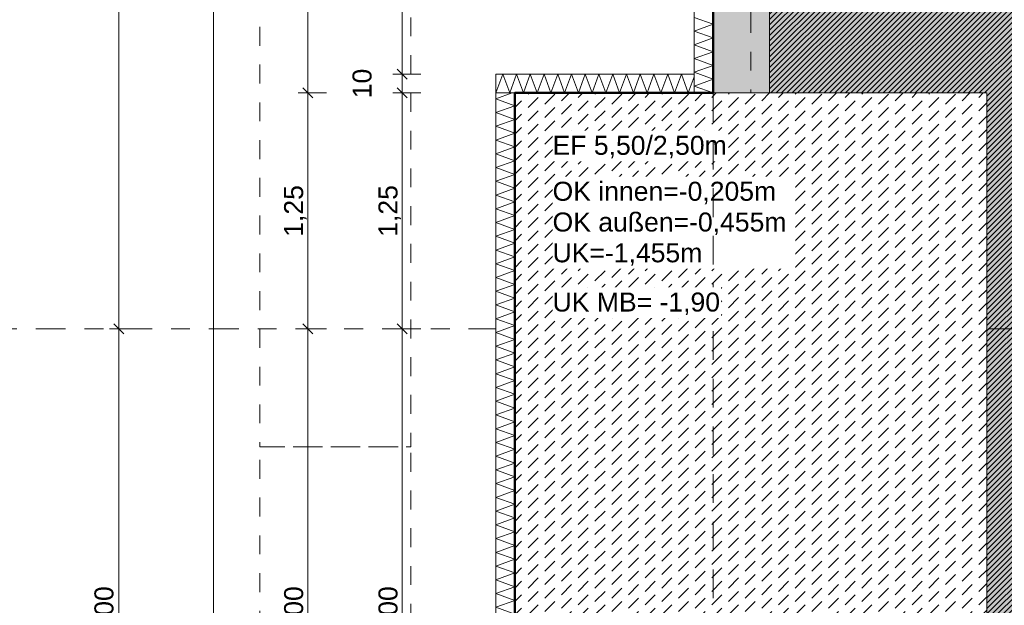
# Model space of a CAD drawing. Header units: metres. Extents: x -273 to 6, y -183 to 13.
# Tile 33 of 256: x -179.29 to -174.08, y -21.41 to -18.31. Entities that reach past the tile are written whole.
import ezdxf

# ---------------------------------------------------------------- set-up
doc = ezdxf.new("R2010")
doc.units = ezdxf.units.M
doc.header["$LTSCALE"] = 0.05
doc.header["$PDMODE"] = 1
doc.header["$PDSIZE"] = -2
for name, pattern in [('ISO-02 Strichlinie', [3.81, 3.048, -0.762]), ('ISO-03 Gestrichelt mit Abstand-3', [1.524, 0.6096, -0.9144]), ('Linienart-53', [5.291531, 3.175, -1.058062, 0.352704, -0.705764])]:
    doc.linetypes.add(name, pattern=pattern)
doc.layers.get('0').update_dxf_attribs({"lineweight": 25})
for name, color, linetype, lineweight, true_color in [('00 -Bauelemente -Beton unbewehrt', 7, 'Continuous', 9, 0xf7e06e), ('00 -Bauelemente -Dämmung innen', 7, 'Continuous', 9, 0xff7fe6), ('30 -32 Gründung- 2 Flachgründungen u. Bodenplatten', 7, 'Continuous', 9, 0xff6633), ('30 -32 Gründung-4 Frostschürze', 7, 'Continuous', 9, 0x66aaff), ('70 -72 Beschriftung- 1 Beschriftung allgemein', 7, 'Continuous', 9, 0xff6633), ('70 -76 Bemaßung- 2 Allgemein', 7, 'Continuous', 5, 0x6666cc)]:
    doc.layers.add(name, color=color, linetype=linetype, lineweight=lineweight, true_color=true_color)
for name, color, linetype, lineweight in [('30 -35 Decken- 2 Beläge- Dämmung', 7, 'Continuous', 9), ('70 -71 Achsen- 1 Gebäudeachsen', 7, 'Linienart-53', 18), ('Keine', 7, 'Continuous', 9)]:
    doc.layers.add(name, color=color, linetype=linetype, lineweight=lineweight)
doc.styles.add('Arial', font='arial.ttf')
doc.dimstyles.new('k+k_klein', dxfattribs={"dimtxt": 0.100689, "dimasz": 0.05302, "dimexe": 0.05, "dimexo": 0.15, "dimgap": 0.005, "dimtad": 1, "dimdec": 3, "dimtxsty": 'Arial', "dimblk": 'VW_SLASH-2', "dimblk1": 'VW_SLASH-2', "dimblk2": 'VW_SLASH-2', "dimcen": 0, "dimdle": 0.025, "dimadec": 3, "dimazin": 0, "dimtfac": 0.75, "dimtdec": 3, "dimtix": 1, "dimtmove": 0, "dimatfit": 0, "dimldrblk": 'VW_FILLEDARROW', "dimfxl": 0.1, "dimfxlon": 1, "dimfrac": 2, "dimtolj": 1, "dimarcsym": 0})

# ---------------------------------------------------------------- blocks, each defined once
blk = doc.blocks.new('_Achsen (3D)')
at = {"layer": '70 -71 Achsen- 1 Gebäudeachsen', "transparency": 33554687}
for p, q in [((-175.421, 3.8), (-175.421, -46.172)), ((-179.668, -19.947), (3.826, -19.947))]:
    blk.add_line(p, q, dxfattribs=at)
blk = doc.blocks.new('Gruppe-574')
at = {"color": 255, "linetype": 'Continuous', "lineweight": 5}
blk.add_wipeout([(-175.621, -18.697), (-175.621, -12.297), (-175.721, -12.297), (-175.721, -18.697)], dxfattribs=at).dxf.layer = '00 -Bauelemente -Dämmung innen'
blk = doc.blocks.new('Gruppe-575')
at = {"layer": '00 -Bauelemente -Dämmung innen', "color": 7, "transparency": 33554687, "flags": 128}
blk.add_lwpolyline([(-175.621, -18.697), (-175.721, -18.6606), (-175.621, -18.6242), (-175.721, -18.5879), (-175.621, -18.5515), (-175.721, -18.5151), (-175.621, -18.4787), (-175.721, -18.4423), (-175.621, -18.4059), (-175.721, -18.3695), (-175.621, -18.3331), (-175.721, -18.2967)], dxfattribs=at)
blk = doc.blocks.new('Gruppe-576')
at = {"layer": '00 -Bauelemente -Dämmung innen', "color": 7, "linetype": 'Continuous', "lineweight": 9, "transparency": 33554687}
blk.add_line((-175.721, -18.697), (-175.621, -18.697), dxfattribs=at)
blk = doc.blocks.new('Gruppe-578')
at = {"color": 7, "transparency": 33554687}
blk.add_blockref('Gruppe-576', (0, 0), dxfattribs=at)
blk = doc.blocks.new('Gruppe-579')
at = {"layer": '00 -Bauelemente -Dämmung innen', "color": 7, "linetype": 'Continuous', "lineweight": 9, "transparency": 33554687}
blk.add_line((-175.721, -12.297), (-175.721, -18.697), dxfattribs=at)
blk = doc.blocks.new('Gruppe-580')
at = {"layer": '00 -Bauelemente -Dämmung innen', "color": 7, "linetype": 'Continuous', "lineweight": 9, "transparency": 33554687}
blk.add_line((-175.621, -18.697), (-175.621, -12.297), dxfattribs=at)
blk = doc.blocks.new('Gruppe-581')
at = {"color": 7, "transparency": 33554687}
for name in ['Gruppe-579', 'Gruppe-580']:
    blk.add_blockref(name, (0, 0), dxfattribs=at)
blk = doc.blocks.new('Gruppe-582')
at = {"layer": '00 -Bauelemente -Dämmung innen', "color": 7}
blk.add_blockref('Gruppe-574', (0, 0), dxfattribs=at)
at = {"color": 7, "transparency": 33554687}
for name in ['Gruppe-578', 'Gruppe-581']:
    blk.add_blockref(name, (0, 0), dxfattribs=at)
at = {"layer": '00 -Bauelemente -Dämmung innen', "color": 7, "transparency": 33554687}
blk.add_blockref('Gruppe-575', (0, 0), dxfattribs=at)
blk = doc.blocks.new('Gruppe-583')
at = {"layer": '00 -Bauelemente -Dämmung innen', "color": 7, "transparency": 33554687}
blk.add_blockref('Gruppe-582', (0, 0), dxfattribs=at)
at = {"layer": '00 -Bauelemente -Dämmung innen', "color": 0, "flags": 1}
for tag in ['prm0_value', 'prm1_value', 'prm2_value', 'prm3_value', 'prm4_value', 'prm5_value', 'prm6_value', 'IFC_UUID', 'instanceID', 'prm0_name', 'prm0_type', 'prm1_name', 'prm1_type', 'prm2_name', 'prm2_type', 'prm3_name', 'prm3_type', 'prm4_name', 'prm4_type', 'prm5_name', 'prm5_type', 'prm6_name', 'prm6_type']:
    blk.add_attdef(tag, (-175.721, -18.697), '', height=0.00018, dxfattribs=at)
blk = doc.blocks.new('Gruppe-1974')
at = {"color": 255, "linetype": 'Continuous', "lineweight": 5}
blk.add_wipeout([(-176.671, -24.297), (-176.671, -18.697), (-176.771, -18.697), (-176.771, -24.297)], dxfattribs=at).dxf.layer = '00 -Bauelemente -Dämmung innen'
blk = doc.blocks.new('Gruppe-1975')
at = {"layer": '00 -Bauelemente -Dämmung innen', "color": 7, "transparency": 33554687, "flags": 128}
blk.add_lwpolyline([(-176.671, -24.297), (-176.771, -24.2606), (-176.671, -24.2242), (-176.771, -24.1879), (-176.671, -24.1515), (-176.771, -24.1151), (-176.671, -24.0787), (-176.771, -24.0423), (-176.671, -24.0059), (-176.771, -23.9695), (-176.671, -23.9331), (-176.771, -23.8967), (-176.671, -23.8603), (-176.771, -23.8239), (-176.671, -23.7875), (-176.771, -23.7511), (-176.671, -23.7147), (-176.771, -23.6783), (-176.671, -23.6419), (-176.771, -23.6055), (-176.671, -23.5691), (-176.771, -23.5327), (-176.671, -23.4963), (-176.771, -23.4599), (-176.671, -23.4235), (-176.771, -23.3871), (-176.671, -23.3507), (-176.771, -23.3143), (-176.671, -23.2779), (-176.771, -23.2415), (-176.671, -23.2051), (-176.771, -23.1687), (-176.671, -23.1323), (-176.771, -23.0959), (-176.671, -23.0595), (-176.771, -23.0231), (-176.671, -22.9867), (-176.771, -22.9504), (-176.671, -22.914), (-176.771, -22.8776), (-176.671, -22.8412), (-176.771, -22.8048), (-176.671, -22.7684), (-176.771, -22.732), (-176.671, -22.6956), (-176.771, -22.6592), (-176.671, -22.6228), (-176.771, -22.5864), (-176.671, -22.55), (-176.771, -22.5136), (-176.671, -22.4772), (-176.771, -22.4408), (-176.671, -22.4044), (-176.771, -22.368), (-176.671, -22.3316), (-176.771, -22.2952), (-176.671, -22.2588), (-176.771, -22.2224), (-176.671, -22.186), (-176.771, -22.1496), (-176.671, -22.1132), (-176.771, -22.0768), (-176.671, -22.0404), (-176.771, -22.004), (-176.671, -21.9676), (-176.771, -21.9312), (-176.671, -21.8948), (-176.771, -21.8584), (-176.671, -21.822), (-176.771, -21.7856), (-176.671, -21.7493), (-176.771, -21.7129), (-176.671, -21.6765), (-176.771, -21.6401), (-176.671, -21.6037), (-176.771, -21.5673), (-176.671, -21.5309), (-176.771, -21.4945), (-176.671, -21.4581), (-176.771, -21.4217), (-176.671, -21.3853), (-176.771, -21.3489), (-176.671, -21.3125), (-176.771, -21.2761), (-176.671, -21.2397), (-176.771, -21.2033), (-176.671, -21.1669), (-176.771, -21.1305), (-176.671, -21.0941), (-176.771, -21.0577), (-176.671, -21.0213), (-176.771, -20.9849), (-176.671, -20.9485), (-176.771, -20.9121), (-176.671, -20.8757), (-176.771, -20.8393), (-176.671, -20.8029), (-176.771, -20.7665), (-176.671, -20.7301), (-176.771, -20.6937), (-176.671, -20.6573), (-176.771, -20.6209), (-176.671, -20.5845), (-176.771, -20.5481), (-176.671, -20.5118), (-176.771, -20.4754), (-176.671, -20.439), (-176.771, -20.4026), (-176.671, -20.3662), (-176.771, -20.3298), (-176.671, -20.2934), (-176.771, -20.257), (-176.671, -20.2206), (-176.771, -20.1842), (-176.671, -20.1478), (-176.771, -20.1114), (-176.671, -20.075), (-176.771, -20.0386), (-176.671, -20.0022), (-176.771, -19.9658), (-176.671, -19.9294), (-176.771, -19.893), (-176.671, -19.8566), (-176.771, -19.8202), (-176.671, -19.7838), (-176.771, -19.7474), (-176.671, -19.711), (-176.771, -19.6746), (-176.671, -19.6382), (-176.771, -19.6018), (-176.671, -19.5654), (-176.771, -19.529), (-176.671, -19.4926), (-176.771, -19.4562), (-176.671, -19.4198), (-176.771, -19.3834), (-176.671, -19.347), (-176.771, -19.3106), (-176.671, -19.2743), (-176.771, -19.2379), (-176.671, -19.2015), (-176.771, -19.1651), (-176.671, -19.1287), (-176.771, -19.0923), (-176.671, -19.0559), (-176.771, -19.0195), (-176.671, -18.9831), (-176.771, -18.9467), (-176.671, -18.9103), (-176.771, -18.8739), (-176.671, -18.8375), (-176.771, -18.8011), (-176.671, -18.7647), (-176.771, -18.7283), (-176.6851, -18.697)], dxfattribs=at)
blk = doc.blocks.new('Gruppe-1976')
at = {"layer": '00 -Bauelemente -Dämmung innen', "color": 7, "linetype": 'Continuous', "lineweight": 9, "transparency": 33554687}
blk.add_line((-176.771, -24.297), (-176.671, -24.297), dxfattribs=at)
blk = doc.blocks.new('Gruppe-1977')
at = {"layer": '00 -Bauelemente -Dämmung innen', "color": 7, "linetype": 'Continuous', "lineweight": 9, "transparency": 33554687}
blk.add_line((-176.671, -18.697), (-176.771, -18.697), dxfattribs=at)
blk = doc.blocks.new('Gruppe-1978')
at = {"color": 7, "transparency": 33554687}
for name in ['Gruppe-1977', 'Gruppe-1976']:
    blk.add_blockref(name, (0, 0), dxfattribs=at)
blk = doc.blocks.new('Gruppe-1979')
at = {"layer": '00 -Bauelemente -Dämmung innen', "color": 7, "linetype": 'Continuous', "lineweight": 9, "transparency": 33554687}
blk.add_line((-176.771, -18.697), (-176.771, -24.297), dxfattribs=at)
blk = doc.blocks.new('Gruppe-1980')
at = {"layer": '00 -Bauelemente -Dämmung innen', "color": 7, "linetype": 'Continuous', "lineweight": 9, "transparency": 33554687}
blk.add_line((-176.671, -24.297), (-176.671, -18.697), dxfattribs=at)
blk = doc.blocks.new('Gruppe-1981')
at = {"color": 7, "transparency": 33554687}
for name in ['Gruppe-1979', 'Gruppe-1980']:
    blk.add_blockref(name, (0, 0), dxfattribs=at)
blk = doc.blocks.new('Gruppe-1982')
at = {"layer": '00 -Bauelemente -Dämmung innen', "color": 7}
blk.add_blockref('Gruppe-1974', (0, 0), dxfattribs=at)
at = {"color": 7, "transparency": 33554687}
for name in ['Gruppe-1978', 'Gruppe-1981']:
    blk.add_blockref(name, (0, 0), dxfattribs=at)
at = {"layer": '00 -Bauelemente -Dämmung innen', "color": 7, "transparency": 33554687}
blk.add_blockref('Gruppe-1975', (0, 0), dxfattribs=at)
blk = doc.blocks.new('Gruppe-1983')
at = {"layer": '00 -Bauelemente -Dämmung innen', "color": 7, "transparency": 33554687}
blk.add_blockref('Gruppe-1982', (0, 0), dxfattribs=at)
at = {"layer": '00 -Bauelemente -Dämmung innen', "color": 0, "flags": 1}
for tag in ['prm0_value', 'prm1_value', 'prm2_value', 'prm3_value', 'prm4_value', 'prm5_value', 'prm6_value', 'IFC_UUID', 'instanceID', 'prm0_name', 'prm0_type', 'prm1_name', 'prm1_type', 'prm2_name', 'prm2_type', 'prm3_name', 'prm3_type', 'prm4_name', 'prm4_type', 'prm5_name', 'prm5_type', 'prm6_name', 'prm6_type']:
    blk.add_attdef(tag, (-176.771, -24.297), '', height=0.00018, dxfattribs=at)
blk = doc.blocks.new('Gruppe-1984')
at = {"color": 255, "linetype": 'Continuous', "lineweight": 5}
blk.add_wipeout([(-176.771, -18.697), (-175.721, -18.697), (-175.721, -18.597), (-176.771, -18.597)], dxfattribs=at).dxf.layer = '00 -Bauelemente -Dämmung innen'
blk = doc.blocks.new('Gruppe-1985')
at = {"layer": '00 -Bauelemente -Dämmung innen', "color": 7, "transparency": 33554687, "flags": 128}
blk.add_lwpolyline([(-176.771, -18.697), (-176.7346, -18.597), (-176.6982, -18.697), (-176.6618, -18.597), (-176.6254, -18.697), (-176.589, -18.597), (-176.5526, -18.697), (-176.5162, -18.597), (-176.4798, -18.697), (-176.4434, -18.597), (-176.407, -18.697), (-176.3706, -18.597), (-176.3342, -18.697), (-176.2978, -18.597), (-176.2614, -18.697), (-176.225, -18.597), (-176.1886, -18.697), (-176.1523, -18.597), (-176.1159, -18.697), (-176.0795, -18.597), (-176.0431, -18.697), (-176.0067, -18.597), (-175.9703, -18.697), (-175.9339, -18.597), (-175.8975, -18.697), (-175.8611, -18.597), (-175.8247, -18.697), (-175.7883, -18.597), (-175.7519, -18.697), (-175.721, -18.6122)], dxfattribs=at)
blk = doc.blocks.new('Gruppe-1986')
at = {"layer": '00 -Bauelemente -Dämmung innen', "color": 7, "linetype": 'Continuous', "lineweight": 9, "transparency": 33554687}
blk.add_line((-176.771, -18.597), (-176.771, -18.697), dxfattribs=at)
blk = doc.blocks.new('Gruppe-1987')
at = {"layer": '00 -Bauelemente -Dämmung innen', "color": 7, "linetype": 'Continuous', "lineweight": 9, "transparency": 33554687}
blk.add_line((-175.721, -18.697), (-175.721, -18.597), dxfattribs=at)
blk = doc.blocks.new('Gruppe-1988')
at = {"color": 7, "transparency": 33554687}
for name in ['Gruppe-1986', 'Gruppe-1987']:
    blk.add_blockref(name, (0, 0), dxfattribs=at)
blk = doc.blocks.new('Gruppe-1989')
at = {"layer": '00 -Bauelemente -Dämmung innen', "color": 7, "linetype": 'Continuous', "lineweight": 9, "transparency": 33554687}
blk.add_line((-175.721, -18.597), (-176.771, -18.597), dxfattribs=at)
blk = doc.blocks.new('Gruppe-1990')
at = {"layer": '00 -Bauelemente -Dämmung innen', "color": 7, "linetype": 'Continuous', "lineweight": 9, "transparency": 33554687}
blk.add_line((-176.771, -18.697), (-175.721, -18.697), dxfattribs=at)
blk = doc.blocks.new('Gruppe-1991')
at = {"color": 7, "transparency": 33554687}
for name in ['Gruppe-1989', 'Gruppe-1990']:
    blk.add_blockref(name, (0, 0), dxfattribs=at)
blk = doc.blocks.new('Gruppe-1992')
at = {"layer": '00 -Bauelemente -Dämmung innen', "color": 7}
blk.add_blockref('Gruppe-1984', (0, 0), dxfattribs=at)
at = {"color": 7, "transparency": 33554687}
for name in ['Gruppe-1988', 'Gruppe-1991']:
    blk.add_blockref(name, (0, 0), dxfattribs=at)
at = {"layer": '00 -Bauelemente -Dämmung innen', "color": 7, "transparency": 33554687}
blk.add_blockref('Gruppe-1985', (0, 0), dxfattribs=at)
blk = doc.blocks.new('Gruppe-1993')
at = {"layer": '00 -Bauelemente -Dämmung innen', "color": 7, "transparency": 33554687}
blk.add_blockref('Gruppe-1992', (0, 0), dxfattribs=at)
at = {"layer": '00 -Bauelemente -Dämmung innen', "color": 0, "flags": 1}
for tag in ['prm0_value', 'prm1_value', 'prm2_value', 'prm3_value', 'prm4_value', 'prm5_value', 'prm6_value', 'IFC_UUID', 'instanceID', 'prm0_name', 'prm0_type', 'prm1_name', 'prm1_type', 'prm2_name', 'prm2_type', 'prm3_name', 'prm3_type', 'prm4_name', 'prm4_type', 'prm5_name', 'prm5_type', 'prm6_name', 'prm6_type']:
    blk.add_attdef(tag, (-176.771, -18.697), '', height=0.00018, dxfattribs=at)
blk = doc.blocks.new('Gruppe-2095')
at = {"layer": '30 -32 Gründung- 2 Flachgründungen u. Bodenplatten', "flags": 128}
blk.add_lwpolyline([(-176.671, -18.697), (-174.171, -18.697), (-174.171, -24.197), (-176.671, -24.197)], close=True, dxfattribs=at)
at = {"color": 255}
for points in [[(-176.471, -19.0593), (-175.5426, -19.0593), (-175.5426, -18.897), (-176.471, -18.897)], [(-176.471, -19.6273), (-175.1857, -19.6273), (-175.1857, -19.1405), (-176.471, -19.1405)]]:
    blk.add_wipeout(points, dxfattribs=at).dxf.layer = '70 -72 Beschriftung- 1 Beschriftung allgemein'
at = {"layer": '70 -72 Beschriftung- 1 Beschriftung allgemein', "char_height": 0.100689, "attachment_point": 1, "line_spacing_factor": 0.970891, "style": 'Arial'}
for s, insert in [('EF 5,50/2,50m', (-176.471, -18.9241)), ('OK innen=-0,205m\\POK außen=-0,455m \\PUK=-1,455m', (-176.471, -19.1675))]:
    blk.add_mtext(s, dxfattribs=dict(at, insert=insert))
blk = doc.blocks.new('Gruppe-2490')
at = {"layer": 'Keine', "color": 7, "linetype": 'ISO-03 Gestrichelt mit Abstand-3', "lineweight": 9, "flags": 128}
for points in [[(-178.021, 0.253), (-178.021, -20.572), (-177.221, -20.572), (-177.221, 0.253)], [(-178.021, 0.253), (-178.021, -20.572), (-177.221, -20.572), (-177.221, 0.253)], [(-162.8923, -43.104), (-165.3323, -43.104), (-165.3323, -42.197), (-167.7014, -42.197), (-167.7014, -42.674), (-169.9414, -42.674), (-169.9414, -42.197), (-171.8747, -42.197), (-171.8747, -42.674), (-174.1147, -42.674), (-174.1147, -42.197), (-178.021, -42.197), (-178.021, -20.572), (-177.221, -20.572), (-177.221, -41.397), (-174.1147, -41.397), (-174.1147, -40.677), (-171.8747, -40.677), (-171.8747, -41.397), (-169.9414, -41.397), (-169.9414, -40.677), (-167.7014, -40.677), (-167.7014, -41.397), (-165.3323, -41.397), (-165.3323, -40.004), (-162.8923, -40.004), (-162.8923, -41.397), (-159.876, -41.397), (-159.876, -42.197), (-162.8923, -42.197)]]:
    blk.add_lwpolyline(points, close=True, dxfattribs=at)
blk = doc.blocks.new('_FU_2D LP5 (2D)')
at = {"color": 255}
blk.add_wipeout([(-176.67099996, -18.69704198), (-174.17099996, -18.69704198), (-174.17099996, -24.19704198), (-176.67099996, -24.19704198)], dxfattribs=at).dxf.layer = '00 -Bauelemente -Beton unbewehrt'
at = {"layer": '00 -Bauelemente -Beton unbewehrt', "linetype": 'Continuous', "lineweight": 9}
h = blk.add_hatch(dxfattribs=at)
h.set_pattern_fill('Unbew_ Beton1 1mm SRF', style=0, pattern_type=2)
h.set_pattern_definition([(45, (0, 0), (0.088388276, 0.017677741), [0.075, -0.05])])
h.paths.add_polyline_path([(-176.67099996, -18.69704198), (-174.17099996, -18.69704198), (-174.17099996, -24.19704198), (-176.67099996, -24.19704198)])
at = {"layer": '30 -35 Decken- 2 Beläge- Dämmung', "linetype": 'Continuous', "lineweight": 18, "true_color": 0xd9d9d9}
h = blk.add_hatch(dxfattribs=at)
h.set_pattern_fill('Schraffur grau', color=254, style=0, pattern_type=2)
h.set_pattern_definition([(45, (-169.438402, -27.189444), (0.014142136, -0.014142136), [])])
h.paths.add_polyline_path([(-170.32099996, -13.79704198), (-162.72099996, -13.79704198), (-162.72099996, -12.29704198), (-175.32099996, -12.29704198), (-175.32099996, -18.69704198), (-174.17099996, -18.69704198), (-174.17099996, -24.19704198), (-175.32099996, -24.19704198), (-175.32099996, -30.09704198), (-174.32099996, -30.09704198), (-174.32099996, -32.29704198), (-175.32099996, -32.29704198), (-175.32099996, -38.67204198), (-174.64599996, -38.67204198), (-174.64599996, -39.34704198), (-168.59599996, -39.34704198), (-168.59599996, -38.67204198), (-167.04599996, -38.67204198), (-167.04599996, -39.34704198), (-160.82099996, -39.34704198), (-160.82099996, -34.34704198), (-170.32099996, -34.34704198)])
at = {"layer": '00 -Bauelemente -Beton unbewehrt', "flags": 128}
blk.add_lwpolyline([(-176.67099996, -18.69704198), (-174.17099996, -18.69704198), (-174.17099996, -24.19704198), (-176.67099996, -24.19704198)], close=True, dxfattribs=at)
at = {"layer": '30 -35 Decken- 2 Beläge- Dämmung', "flags": 128}
blk.add_lwpolyline([(-170.32099996, -13.79704198), (-162.72099996, -13.79704198), (-162.72099996, -12.29704198), (-175.32099996, -12.29704198), (-175.32099996, -18.69704198), (-174.17099996, -18.69704198), (-174.17099996, -24.19704198), (-175.32099996, -24.19704198), (-175.32099996, -30.09704198), (-174.32099996, -30.09704198), (-174.32099996, -32.29704198), (-175.32099996, -32.29704198), (-175.32099996, -38.67204198), (-174.64599996, -38.67204198), (-174.64599996, -39.34704198), (-168.59599996, -39.34704198), (-168.59599996, -38.67204198), (-167.04599996, -38.67204198), (-167.04599996, -39.34704198), (-160.82099996, -39.34704198), (-160.82099996, -34.34704198), (-170.32099996, -34.34704198)], close=True, dxfattribs=at)
at = {"layer": '00 -Bauelemente -Dämmung innen', "color": 7}
for name in ['Gruppe-583', 'Gruppe-1983']:
    blk.add_blockref(name, (0, 0), dxfattribs=at)
blk.add_blockref('Gruppe-1993', (0, 0), dxfattribs=at)
at = {"layer": '30 -32 Gründung- 2 Flachgründungen u. Bodenplatten', "color": 7}
blk.add_blockref('Gruppe-2095', (0, 0), dxfattribs=at)
at = {"layer": '30 -32 Gründung-4 Frostschürze', "linetype": 'Continuous', "lineweight": 0, "transparency": 33554534}
blk.add_hatch(color=161, dxfattribs=at).paths.add_polyline_path([(-175.62099996, -18.69704198), (-175.62099996, -12.29704198), (-175.32099996, -12.29704198), (-175.32099996, -18.69704198)])
at = {"layer": 'Keine', "linetype": 'Continuous', "lineweight": 0, "transparency": 33554511}
h = blk.add_hatch(color=43, dxfattribs=at)
h.paths.add_polyline_path([(-168.59599996, -39.34704198), (-168.59599996, -38.67204198), (-167.04599996, -38.67204198), (-167.04599996, -39.34704198), (-160.82099996, -39.34704198), (-160.82099996, -12.29704198), (-175.32099996, -12.29704198), (-175.32099996, -18.69704198), (-174.17099996, -18.69704198), (-174.17099996, -24.19704198), (-175.32099996, -24.19704198), (-175.32099996, -30.09704198), (-174.32099996, -30.09704198), (-174.32099996, -32.29704198), (-175.32099996, -32.29704198), (-175.32099996, -38.67204198), (-174.64599996, -38.67204198), (-174.64599996, -39.34704198)])
h.paths.add_polyline_path([(-169.32099996, -29.69704198), (-166.32099996, -29.69704198), (-166.32099996, -32.69704198), (-169.32099996, -32.69704198)])
h.paths.add_polyline_path([(-166.32099996, -25.19704198), (-169.32099996, -25.19704198), (-169.32099996, -17.69704198), (-166.32099996, -17.69704198)])
at = {"layer": '30 -32 Gründung- 2 Flachgründungen u. Bodenplatten', "linetype": 'ISO-02 Strichlinie'}
blk.add_line((-175.62099996, -18.69704198), (-175.62099996, -24.19704198), dxfattribs=at)
at = {"layer": '30 -32 Gründung-4 Frostschürze', "flags": 128}
blk.add_lwpolyline([(-175.62099996, -18.69704198), (-175.62099996, -12.29704198), (-175.32099996, -12.29704198), (-175.32099996, -18.69704198)], close=True, dxfattribs=at)
at = {"layer": 'Keine', "flags": 128}
blk.add_lwpolyline([(-168.59599996, -39.34704198), (-168.59599996, -38.67204198), (-167.04599996, -38.67204198), (-167.04599996, -39.34704198), (-160.82099996, -39.34704198), (-160.82099996, -12.29704198), (-175.32099996, -12.29704198), (-175.32099996, -18.69704198), (-174.17099996, -18.69704198), (-174.17099996, -24.19704198), (-175.32099996, -24.19704198), (-175.32099996, -30.09704198), (-174.32099996, -30.09704198), (-174.32099996, -32.29704198), (-175.32099996, -32.29704198), (-175.32099996, -38.67204198), (-174.64599996, -38.67204198), (-174.64599996, -39.34704198)], close=True, dxfattribs=at)
at = {"layer": '70 -72 Beschriftung- 1 Beschriftung allgemein', "color": 7}
blk.add_blockref('Gruppe-2490', (0, 0), dxfattribs=at)
at = {"layer": '70 -72 Beschriftung- 1 Beschriftung allgemein', "color": 103, "lineweight": 50, "true_color": 0x66cc7f, "flags": 128}
blk.add_lwpolyline([(-176.02099996, -11.09704198), (-176.02099996, -12.29704198), (-175.62099996, -12.29704198), (-175.62099996, -18.69704198), (-176.67099996, -18.69704198), (-176.67099996, -24.19704197), (-175.62099996, -24.19704198), (-175.62099996, -30.09704198), (-176.52099996, -30.09704198), (-176.52099996, -32.29704198), (-175.62099996, -32.29704198), (-175.62099996, -38.67204198), (-176.19599996, -38.67204198), (-176.19599996, -40.22204198), (-174.64599996, -40.22204198), (-174.64599996, -39.64704198), (-168.59599996, -39.64704198), (-168.59599996, -40.22204198), (-167.04599996, -40.22204198), (-167.04599996, -39.64704198), (-160.82099996, -39.64704198), (-160.82099996, -40.04704198), (-159.62099996, -40.04704198)], dxfattribs=at)
blk = doc.blocks.new('VW_SLASH-2')
at = {"color": 0, "linetype": 'ByBlock', "lineweight": -2, "transparency": 16777216}
blk.add_line((0.472, 0), (-1, 0), dxfattribs=at)
at = {"color": 0, "lineweight": 5, "transparency": 16777216, "flags": 128}
blk.add_lwpolyline([(0.5, 0.5), (-0.5, -0.5)], dxfattribs=at)
blk = doc.blocks.new('*D2789')
at = {"layer": '70 -76 Bemaßung- 2 Allgemein', "color": 0, "lineweight": -2}
for p, q in [((-178.668, -11.697), (-178.818, -11.697)), ((-178.768, -19.894), (-178.768, -11.7501)), ((-178.668, -19.947), (-178.818, -19.947))]:
    blk.add_line(p, q, dxfattribs=at)
at = {"layer": 'Defpoints', "color": 0}
for p in [(-178.768, -11.697), (-178.268, -11.697), (-178.268, -19.947)]:
    blk.add_point(p, dxfattribs=at)
at = {"layer": '70 -76 Bemaßung- 2 Allgemein', "color": 0, "lineweight": -2, "xscale": 0.05302001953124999, "yscale": 0.05302001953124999, "zscale": 0.05302001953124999}
for p, rotation in [((-178.768, -11.697), 90), ((-178.768, -19.947), 270)]:
    blk.add_blockref('VW_SLASH-2', p, dxfattribs=dict(at, rotation=rotation))
at = {"layer": '70 -76 Bemaßung- 2 Allgemein', "color": 0, "insert": (-178.8385, -15.822), "char_height": 0.10069, "attachment_point": 5, "rotation": 90, "style": 'Arial'}
blk.add_mtext('\\A1;8,25', dxfattribs=at)
blk = doc.blocks.new('VW_FILLEDARROW')
at = {"linetype": 'Continuous', "lineweight": 0, "transparency": 16777216}
blk.add_hatch(color=0, dxfattribs=at).paths.add_polyline_path([(-2.829, 0.758), (0, 0), (-2.829, -0.758)])
at = {"color": 0, "lineweight": 5, "transparency": 16777216, "flags": 128}
blk.add_lwpolyline([(-2.829, 0.758), (0, 0), (-2.829, -0.758)], close=True, dxfattribs=at)
blk = doc.blocks.new('*D2790')
at = {"layer": '70 -76 Bemaßung- 2 Allgemein', "color": 0, "lineweight": -2}
for p, q in [((-178.668, -19.947), (-178.818, -19.947)), ((-178.768, -22.894), (-178.768, -20.0001)), ((-178.668, -22.947), (-178.818, -22.947))]:
    blk.add_line(p, q, dxfattribs=at)
at = {"layer": 'Defpoints', "color": 0}
for p in [(-178.768, -19.947), (-178.268, -19.947), (-178.268, -22.947)]:
    blk.add_point(p, dxfattribs=at)
at = {"layer": '70 -76 Bemaßung- 2 Allgemein', "color": 0, "lineweight": -2, "xscale": 0.05302001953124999, "yscale": 0.05302001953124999, "zscale": 0.05302001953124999}
for p, rotation in [((-178.768, -19.947), 90), ((-178.768, -22.947), 270)]:
    blk.add_blockref('VW_SLASH-2', p, dxfattribs=dict(at, rotation=rotation))
at = {"layer": '70 -76 Bemaßung- 2 Allgemein', "color": 0, "insert": (-178.8385, -21.447), "char_height": 0.10069, "attachment_point": 5, "rotation": 90, "style": 'Arial'}
blk.add_mtext('\\A1;3,00', dxfattribs=at)
blk = doc.blocks.new('*D2866')
at = {"layer": '70 -76 Bemaßung- 2 Allgemein', "color": 0, "lineweight": -2}
for p, q in [((-178.168, -8.497), (-178.318, -8.497)), ((-178.268, -39.394), (-178.268, -8.5501)), ((-178.168, -39.447), (-178.318, -39.447))]:
    blk.add_line(p, q, dxfattribs=at)
at = {"layer": 'Defpoints', "color": 0}
for p in [(-178.268, -8.497), (-174.321, -8.497), (-174.646, -39.447)]:
    blk.add_point(p, dxfattribs=at)
at = {"layer": '70 -76 Bemaßung- 2 Allgemein', "color": 0, "lineweight": -2, "xscale": 0.05302001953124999, "yscale": 0.05302001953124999, "zscale": 0.05302001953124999}
for p, rotation in [((-178.268, -8.497), 90), ((-178.268, -39.447), 270)]:
    blk.add_blockref('VW_SLASH-2', p, dxfattribs=dict(at, rotation=rotation))
at = {"layer": '70 -76 Bemaßung- 2 Allgemein', "color": 0, "insert": (-178.3335, -23.972), "char_height": 0.10069, "attachment_point": 5, "rotation": 90, "style": 'Arial'}
blk.add_mtext('\\A1;30,95', dxfattribs=at)
blk = doc.blocks.new('*D3047')
at = {"layer": '70 -76 Bemaßung- 2 Allgemein', "color": 0, "lineweight": -2}
for p, q in [((-177.668, -12.297), (-177.818, -12.297)), ((-177.768, -18.644), (-177.768, -12.3501)), ((-177.668, -18.697), (-177.818, -18.697))]:
    blk.add_line(p, q, dxfattribs=at)
at = {"layer": 'Defpoints', "color": 0}
for p in [(-177.768, -12.297), (-175.621, -12.297), (-175.621, -18.697)]:
    blk.add_point(p, dxfattribs=at)
at = {"layer": '70 -76 Bemaßung- 2 Allgemein', "color": 0, "lineweight": -2, "xscale": 0.05302001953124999, "yscale": 0.05302001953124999, "zscale": 0.05302001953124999}
for p, rotation in [((-177.768, -12.297), 90), ((-177.768, -18.697), 270)]:
    blk.add_blockref('VW_SLASH-2', p, dxfattribs=dict(at, rotation=rotation))
at = {"layer": '70 -76 Bemaßung- 2 Allgemein', "color": 0, "insert": (-177.8335, -15.497), "char_height": 0.10069, "attachment_point": 5, "rotation": 90, "style": 'Arial'}
blk.add_mtext('\\A1;6,40', dxfattribs=at)
blk = doc.blocks.new('*D3048')
at = {"layer": '70 -76 Bemaßung- 2 Allgemein', "color": 0, "lineweight": -2}
for p, q in [((-177.668, -18.697), (-177.818, -18.697)), ((-177.768, -19.894), (-177.768, -18.7501)), ((-177.668, -19.947), (-177.818, -19.947))]:
    blk.add_line(p, q, dxfattribs=at)
at = {"layer": 'Defpoints', "color": 0}
for p in [(-177.768, -18.697), (-175.621, -18.697), (-176.671, -19.947)]:
    blk.add_point(p, dxfattribs=at)
at = {"layer": '70 -76 Bemaßung- 2 Allgemein', "color": 0, "lineweight": -2, "xscale": 0.05302001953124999, "yscale": 0.05302001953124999, "zscale": 0.05302001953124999}
for p, rotation in [((-177.768, -18.697), 90), ((-177.768, -19.947), 270)]:
    blk.add_blockref('VW_SLASH-2', p, dxfattribs=dict(at, rotation=rotation))
at = {"layer": '70 -76 Bemaßung- 2 Allgemein', "color": 0, "insert": (-177.8335, -19.322), "char_height": 0.10069, "attachment_point": 5, "rotation": 90, "style": 'Arial'}
blk.add_mtext('\\A1;1,25', dxfattribs=at)
blk = doc.blocks.new('*D3049')
at = {"layer": '70 -76 Bemaßung- 2 Allgemein', "color": 0, "lineweight": -2}
for p, q in [((-177.668, -19.947), (-177.818, -19.947)), ((-177.768, -22.894), (-177.768, -20.0001)), ((-177.668, -22.947), (-177.818, -22.947))]:
    blk.add_line(p, q, dxfattribs=at)
at = {"layer": 'Defpoints', "color": 0}
for p in [(-177.768, -19.947), (-176.671, -19.947), (-176.671, -22.947)]:
    blk.add_point(p, dxfattribs=at)
at = {"layer": '70 -76 Bemaßung- 2 Allgemein', "color": 0, "lineweight": -2, "xscale": 0.05302001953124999, "yscale": 0.05302001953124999, "zscale": 0.05302001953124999}
for p, rotation in [((-177.768, -19.947), 90), ((-177.768, -22.947), 270)]:
    blk.add_blockref('VW_SLASH-2', p, dxfattribs=dict(at, rotation=rotation))
at = {"layer": '70 -76 Bemaßung- 2 Allgemein', "color": 0, "insert": (-177.8335, -21.447), "char_height": 0.10069, "attachment_point": 5, "rotation": 90, "style": 'Arial'}
blk.add_mtext('\\A1;3,00', dxfattribs=at)
blk = doc.blocks.new('*D3185')
at = {"layer": '70 -76 Bemaßung- 2 Allgemein', "color": 0, "lineweight": -2}
for p, q in [((-177.168, -12.397), (-177.318, -12.397)), ((-177.268, -18.544), (-177.268, -12.4501)), ((-177.168, -18.597), (-177.318, -18.597))]:
    blk.add_line(p, q, dxfattribs=at)
at = {"layer": 'Defpoints', "color": 0}
for p in [(-177.268, -12.397), (-176.121, -12.397), (-176.771, -18.597)]:
    blk.add_point(p, dxfattribs=at)
at = {"layer": '70 -76 Bemaßung- 2 Allgemein', "color": 0, "lineweight": -2, "xscale": 0.05302001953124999, "yscale": 0.05302001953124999, "zscale": 0.05302001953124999}
for p, rotation in [((-177.268, -12.397), 90.0000000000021), ((-177.268, -18.597), 270.0000000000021)]:
    blk.add_blockref('VW_SLASH-2', p, dxfattribs=dict(at, rotation=rotation))
at = {"layer": '70 -76 Bemaßung- 2 Allgemein', "color": 0, "insert": (-177.3335, -15.497), "char_height": 0.10069, "attachment_point": 5, "rotation": 90, "style": 'Arial'}
blk.add_mtext('\\A1;6,20', dxfattribs=at)
blk = doc.blocks.new('*D3186')
at = {"layer": '70 -76 Bemaßung- 2 Allgemein', "color": 0, "lineweight": -2}
for p, q in [((-177.268, -18.544), (-177.268, -18.491)), ((-177.168, -18.597), (-177.318, -18.597)), ((-177.268, -18.697), (-177.268, -18.597)), ((-177.168, -18.697), (-177.318, -18.697)), ((-177.268, -18.7501), (-177.268, -18.8031))]:
    blk.add_line(p, q, dxfattribs=at)
at = {"layer": 'Defpoints', "color": 0}
for p in [(-177.268, -18.597), (-176.771, -18.597), (-176.671, -18.697)]:
    blk.add_point(p, dxfattribs=at)
at = {"layer": '70 -76 Bemaßung- 2 Allgemein', "color": 0, "lineweight": -2, "xscale": 0.05302001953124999, "yscale": 0.05302001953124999, "zscale": 0.05302001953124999}
for p, rotation in [((-177.268, -18.597), 270), ((-177.268, -18.697), 90)]:
    blk.add_blockref('VW_SLASH-2', p, dxfattribs=dict(at, rotation=rotation))
at = {"layer": '70 -76 Bemaßung- 2 Allgemein', "color": 0, "insert": (-177.4797, -18.647), "char_height": 0.10069, "attachment_point": 5, "rotation": 90, "style": 'Arial'}
blk.add_mtext('\\A1;10', dxfattribs=at)
blk = doc.blocks.new('*D3187')
at = {"layer": '70 -76 Bemaßung- 2 Allgemein', "color": 0, "lineweight": -2}
for p, q in [((-177.168, -18.697), (-177.318, -18.697)), ((-177.268, -19.894), (-177.268, -18.7501)), ((-177.168, -19.947), (-177.318, -19.947))]:
    blk.add_line(p, q, dxfattribs=at)
at = {"layer": 'Defpoints', "color": 0}
for p in [(-177.268, -18.697), (-176.671, -18.697), (-176.671, -19.947)]:
    blk.add_point(p, dxfattribs=at)
at = {"layer": '70 -76 Bemaßung- 2 Allgemein', "color": 0, "lineweight": -2, "xscale": 0.05302001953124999, "yscale": 0.05302001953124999, "zscale": 0.05302001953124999}
for p, rotation in [((-177.268, -18.697), 90.00000000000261), ((-177.268, -19.947), 270.0000000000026)]:
    blk.add_blockref('VW_SLASH-2', p, dxfattribs=dict(at, rotation=rotation))
at = {"layer": '70 -76 Bemaßung- 2 Allgemein', "color": 0, "insert": (-177.3335, -19.322), "char_height": 0.10069, "attachment_point": 5, "rotation": 90, "style": 'Arial'}
blk.add_mtext('\\A1;1,25', dxfattribs=at)
blk = doc.blocks.new('*D3188')
at = {"layer": '70 -76 Bemaßung- 2 Allgemein', "color": 0, "lineweight": -2}
for p, q in [((-177.168, -19.947), (-177.318, -19.947)), ((-177.268, -22.894), (-177.268, -20.0001)), ((-177.168, -22.947), (-177.318, -22.947))]:
    blk.add_line(p, q, dxfattribs=at)
at = {"layer": 'Defpoints', "color": 0}
for p in [(-177.268, -19.947), (-176.671, -19.947), (-176.671, -22.947)]:
    blk.add_point(p, dxfattribs=at)
at = {"layer": '70 -76 Bemaßung- 2 Allgemein', "color": 0, "lineweight": -2, "xscale": 0.05302001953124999, "yscale": 0.05302001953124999, "zscale": 0.05302001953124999}
for p, rotation in [((-177.268, -19.947), 90.00000000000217), ((-177.268, -22.947), 270.0000000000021)]:
    blk.add_blockref('VW_SLASH-2', p, dxfattribs=dict(at, rotation=rotation))
at = {"layer": '70 -76 Bemaßung- 2 Allgemein', "color": 0, "insert": (-177.3335, -21.447), "char_height": 0.10069, "attachment_point": 5, "rotation": 90, "style": 'Arial'}
blk.add_mtext('\\A1;3,00', dxfattribs=at)
blk = doc.blocks.new('Gruppe-2991')
at = {"layer": '70 -72 Beschriftung- 1 Beschriftung allgemein', "linetype": 'Continuous', "lineweight": 5}
blk.add_point((-176.471, -19.6273), dxfattribs=at)
at = {"color": 255}
blk.add_wipeout([(-176.471, -19.8896), (-175.578, -19.8896), (-175.578, -19.7273), (-176.471, -19.7273)], dxfattribs=at).dxf.layer = '70 -72 Beschriftung- 1 Beschriftung allgemein'
at = {"layer": '70 -72 Beschriftung- 1 Beschriftung allgemein', "insert": (-176.471, -19.7543), "char_height": 0.100689, "attachment_point": 1, "line_spacing_factor": 0.970891, "style": 'Arial'}
blk.add_mtext('UK MB= -1,90', dxfattribs=at)
blk = doc.blocks.new('Gruppe-2778')
at = {"layer": '70 -76 Bemaßung- 2 Allgemein'}
for base, p1, p2, text, picture, middle in [((-178.76799996, -11.69704198), (-178.26799996, -19.94704198), (-178.26799996, -11.69704198), '8,25', '*D2789', (-178.8384635, -15.82204198)), ((-178.76799996, -19.94704198), (-178.26799996, -22.94704198), (-178.26799996, -19.94704198), '3,00', '*D2790', (-178.8384635, -21.44704198))]:
    dim = blk.add_linear_dim(base=base, p1=p1, p2=p2, angle=270, text=text, dimstyle='k+k_klein', override={"dimtxt": 0.100689, "dimgap": 0.01, "dimdec": 8, "dimpost": '<>', "dimtxsty": 'Arial', "dimtmove": 2}, dxfattribs=at)
    dim.commit()
    dim.dimension.update_dxf_attribs({"geometry": picture, "text_midpoint": middle})
blk = doc.blocks.new('Gruppe-2784')
at = {"layer": '70 -76 Bemaßung- 2 Allgemein'}
dim = blk.add_linear_dim(base=(-178.26799996, -8.49704198), p1=(-174.64599996, -39.44704198), p2=(-174.32099996, -8.49704198), angle=270, text='30,95', dimstyle='k+k_klein', override={"dimtxt": 0.100689, "dimgap": 0.005, "dimdec": 8, "dimpost": '<>', "dimtxsty": 'Arial', "dimtmove": 2}, dxfattribs=at)
dim.commit()
dim.dimension.update_dxf_attribs({"geometry": '*D2866', "text_midpoint": (-178.3334635, -23.97204198)})
blk = doc.blocks.new('Gruppe-2790')
at = {"layer": '70 -76 Bemaßung- 2 Allgemein'}
for base, p1, p2, text, picture, middle in [((-177.76799996, -12.29704198), (-175.62099996, -18.69704198), (-175.62099996, -12.29704198), '6,40', '*D3047', (-177.8334635, -15.49704198)), ((-177.76799996, -18.69704198), (-176.67099996, -19.94704198), (-175.62099996, -18.69704198), '1,25', '*D3048', (-177.8334635, -19.32204198)), ((-177.76799996, -19.94704198), (-176.67099996, -22.94704198), (-176.67099996, -19.94704198), '3,00', '*D3049', (-177.8334635, -21.44704198))]:
    dim = blk.add_linear_dim(base=base, p1=p1, p2=p2, angle=270, text=text, dimstyle='k+k_klein', override={"dimtxt": 0.100689, "dimgap": 0.005, "dimdec": 8, "dimpost": '<>', "dimtxsty": 'Arial', "dimtmove": 2}, dxfattribs=at)
    dim.commit()
    dim.dimension.update_dxf_attribs({"geometry": picture, "text_midpoint": middle})
blk = doc.blocks.new('Gruppe-2793')
at = {"layer": '70 -76 Bemaßung- 2 Allgemein'}
for base, p1, p2, text, override, picture, middle in [((-177.268, -12.397), (-176.771, -18.597), (-176.121, -12.397), '6,20', {"dimtxt": 0.100689, "dimgap": 0.005, "dimpost": '<>', "dimtxsty": 'Arial', "dimtmove": 2}, '*D3185', (-177.3335, -15.497)), ((-177.268, -18.597), (-176.671, -18.697), (-176.771, -18.597), '10', {"dimtxt": 0.100689, "dimgap": 0.005, "dimpost": '<>', "dimtxsty": 'Arial', "dimtix": 0, "dimtmove": 2}, '*D3186', (-177.4797, -18.647)), ((-177.268, -18.697), (-176.671, -19.947), (-176.671, -18.697), '1,25', {"dimtxt": 0.100689, "dimgap": 0.005, "dimpost": '<>', "dimtxsty": 'Arial', "dimtmove": 2}, '*D3187', (-177.3335, -19.322)), ((-177.268, -19.947), (-176.671, -22.947), (-176.671, -19.947), '3,00', {"dimtxt": 0.100689, "dimgap": 0.005, "dimpost": '<>', "dimtxsty": 'Arial', "dimtmove": 2}, '*D3188', (-177.3335, -21.447))]:
    dim = blk.add_linear_dim(base=base, p1=p1, p2=p2, angle=270, text=text, dimstyle='k+k_klein', override=override, dxfattribs=at)
    dim.commit()
    dim.dimension.update_dxf_attribs({"geometry": picture, "text_midpoint": middle})
blk = doc.blocks.new('_FU_2D Bemaßung_ Beschriftung (3D)')
at = {"layer": '70 -76 Bemaßung- 2 Allgemein'}
for name in ['Gruppe-2793', 'Gruppe-2784', 'Gruppe-2790', 'Gruppe-2778']:
    blk.add_blockref(name, (0, 0), dxfattribs=at)
at = {"layer": '70 -72 Beschriftung- 1 Beschriftung allgemein', "color": 7}
blk.add_blockref('Gruppe-2991', (0, 0), dxfattribs=at)

msp = doc.modelspace()

# ---------------------------------------------------------------- block references
at = {"layer": 'Keine', "color": 1}
msp.add_blockref('_Achsen (3D)', (0, 0), dxfattribs=at)

# ---------------------------------------------------------------- next in the draw order: block references
msp.add_blockref('_FU_2D LP5 (2D)', (0, 0), dxfattribs=at)

# ---------------------------------------------------------------- next in the draw order: block references
msp.add_blockref('_FU_2D Bemaßung_ Beschriftung (3D)', (0, 0), dxfattribs=at)

doc.saveas('drawing.dxf')
